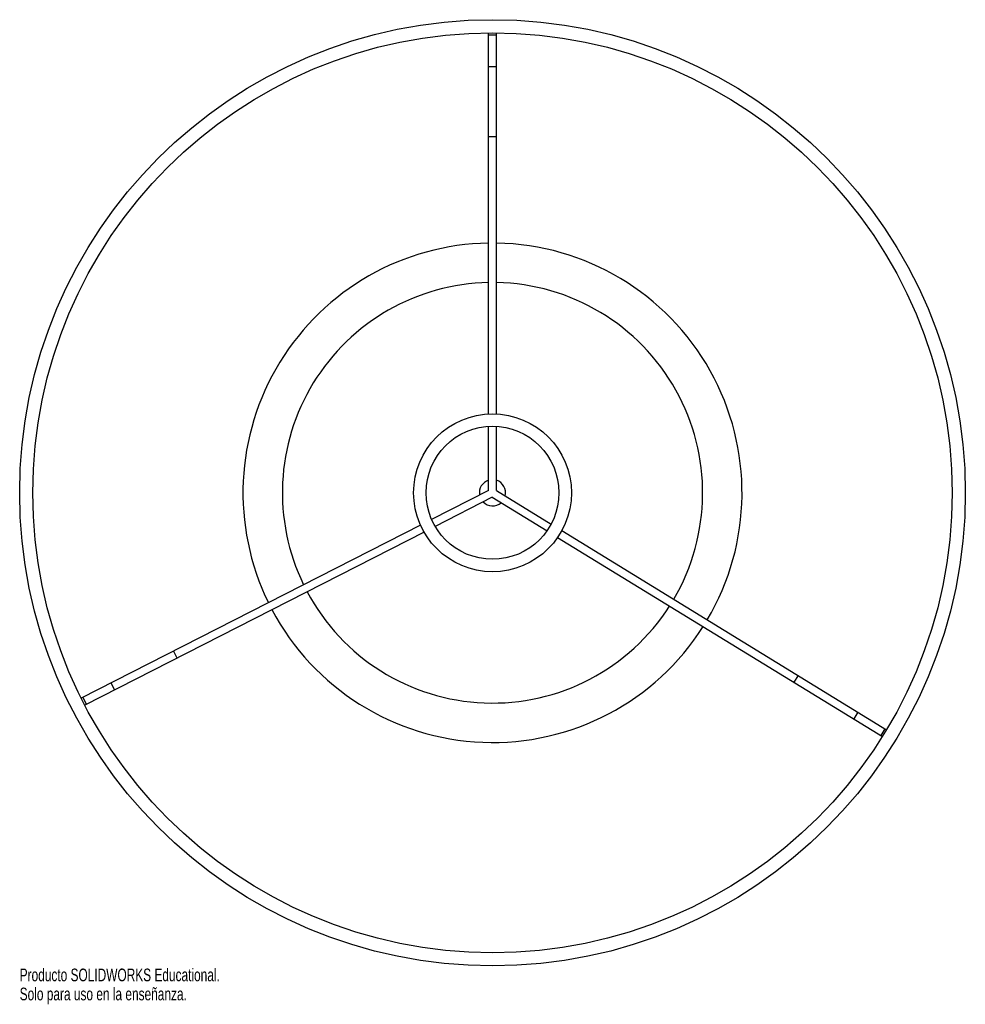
# Paper-space layout '_Superior' of a CAD drawing. Header units: millimetres. Extents: x -208 to 152, y -595 to -220.
import ezdxf

# ---------------------------------------------------------------- set-up
doc = ezdxf.new("R2010")
doc.units = ezdxf.units.MM
doc.styles.add('SLDTEXTSTYLE0', font='TXT', dxfattribs={"width": 0.7})

psp = doc.layouts.new('_Superior')

# ---------------------------------------------------------------- linework, layer by layer
at = {"color": 7, "linetype": 'Continuous', "lineweight": 25}
for p, q in [((-29.49, -370), (-29.49, -225.01)), ((-29.49, -225.72), (-26.49, -225.72)), ((-26.49, -370), (-26.49, -225.01)), ((-29.49, -237.79), (-26.49, -237.79)), ((-29.49, -264.49), (-26.49, -264.49)), ((-29.49, -399.08), (-29.49, -374.73)), ((-26.49, -399.16), (-26.49, -374.73)), ((-29.49, -399.08), (-51.19, -410.13)), ((-26.49, -399.16), (-5.66, -411.92)), ((-28.06, -401.72), (-49.82, -412.81)), ((-28.06, -401.72), (-7.23, -414.48)), ((-55.4, -412.28), (-184.59, -478.11)), ((-54.04, -414.96), (-183.23, -480.78)), ((-1.63, -414.4), (122, -490.15)), ((-3.2, -416.95), (120.43, -492.71)), ((-148.06, -462.86), (-149.42, -460.19)), ((88.34, -469.53), (86.77, -472.09)), ((-171.84, -474.98), (-173.2, -472.3)), ((-182.6, -480.46), (-183.96, -477.79)), ((111.1, -483.47), (109.53, -486.03)), ((121.39, -489.78), (119.83, -492.34))]:
    psp.add_line(p, q, dxfattribs=at)
for radius in [180, 175, 30.04, 25.31]:
    psp.add_circle((-27.99, -400), radius, dxfattribs=at)
for radius, start, end in [(95, 90.9047, 206.0953), (95, 329.4047, 89.0953), (80, 91.0744, 205.9256), (80, 329.5744, 88.9256), (5, 107.4576, 189.5424), (5, 345.9576, 72.5424), (5, 224.4576, 311.0424), (80, 208.0744, 327.4256), (95, 207.9047, 327.5953)]:
    psp.add_arc((-27.99, -400), radius, start, end, dxfattribs=at)

# ---------------------------------------------------------------- texts
at = {"color": 7, "linetype": 'Continuous', "char_height": 4.8336, "attachment_point": 1, "style": 'SLDTEXTSTYLE0'}
for s, insert in [('Producto SOLIDWORKS Educational.', (-207.99, -581.02)), ('Solo para uso en la enseñanza.', (-207.99, -588.27))]:
    psp.add_mtext(s, dxfattribs=dict(at, insert=insert))

doc.saveas('drawing.dxf')
